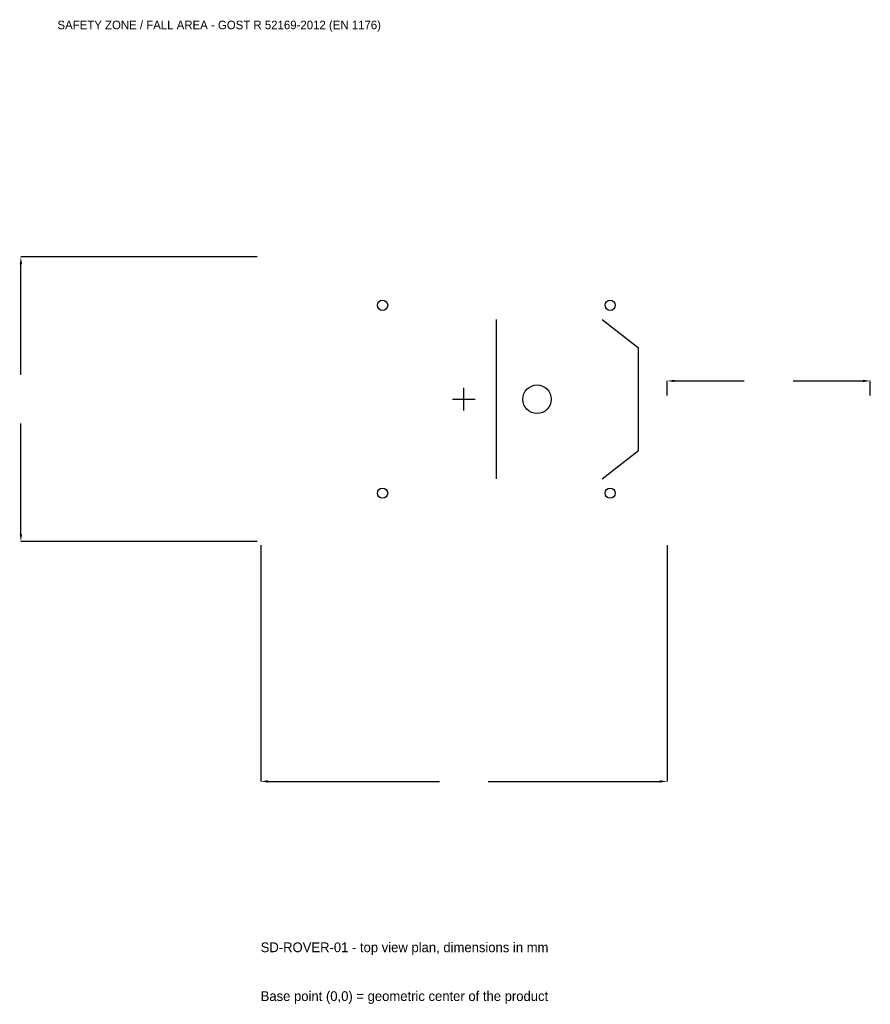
# Model space of a CAD drawing. Extents: x -3279 to 3000, y -4465 to 2800.
import ezdxf

# ---------------------------------------------------------------- set-up
doc = ezdxf.new("R2010")
doc.units = 0
for name, color, linetype in [('GP_MAF_zona_bezopasnosti', 1, 'Continuous'), ('ZSK_DANNYE', 3, 'Continuous'), ('ZSK_KONTUR', 7, 'Continuous'), ('ZSK_RAZMERY', 8, 'Continuous')]:
    doc.layers.add(name, color=color, linetype=linetype)
doc.dimstyles.new('ORION', dxfattribs={"dimtxt": 90, "dimasz": 54, "dimexe": 1.25, "dimexo": 27, "dimtad": 1, "dimcen": 2.5, "dimazin": 3, "dimtfac": 1, "dimtmove": 0, "dimatfit": 3})

# ---------------------------------------------------------------- blocks, each defined once
blk = doc.blocks.new('_CLOSEDFILLED')
at = {"color": 0, "linetype": 'BYBLOCK'}
blk.add_solid([(-1, 0.16), (0, 0), (-1, -0.16)], dxfattribs=at)
blk = doc.blocks.new('*D1')
for p, q in [((-1500, -1077), (-1500, -2820)), ((1500, -1077), (1500, -2820)), ((-1446, -2820), (-180, -2820)), ((180, -2820), (1446, -2820))]:
    blk.add_line(p, q)
at = {"layer": 'Defpoints'}
for p in [(-1500, -1050), (1500, -1050), (-1500, -2820)]:
    blk.add_point(p, dxfattribs=at)
at = {"layer": 'ZSK_RAZMERY', "xscale": 54, "yscale": 54, "rotation": 180}
blk.add_blockref('_CLOSEDFILLED', (-1500, -2820), dxfattribs=at)
at = {"layer": 'ZSK_RAZMERY', "xscale": 54, "yscale": 54}
blk.add_blockref('_CLOSEDFILLED', (1500, -2820), dxfattribs=at)
blk = doc.blocks.new('*D2')
for p, q in [((-1527, 1050), (-3270, 1050)), ((-3270, 180), (-3270, 996)), ((-3270, -996), (-3270, -180)), ((-1527, -1050), (-3270, -1050))]:
    blk.add_line(p, q)
at = {"layer": 'Defpoints'}
for p in [(-1500, 1050), (-3270, -1050), (-1500, -1050)]:
    blk.add_point(p, dxfattribs=at)
at = {"layer": 'ZSK_RAZMERY', "xscale": 54, "yscale": 54}
for p, rotation in [((-3270, 1050), 90), ((-3270, -1050), 270)]:
    blk.add_blockref('_CLOSEDFILLED', p, dxfattribs=dict(at, rotation=rotation))
blk = doc.blocks.new('*D3')
for p, q in [((1500, 27), (1500, 135)), ((1554, 135), (2070, 135)), ((2430, 135), (2946, 135)), ((3000, 27), (3000, 135))]:
    blk.add_line(p, q)
at = {"layer": 'Defpoints'}
for p in [(1500, 135), (1500, 0), (3000, 0)]:
    blk.add_point(p, dxfattribs=at)
at = {"layer": 'ZSK_RAZMERY', "xscale": 54, "yscale": 54, "rotation": 180}
blk.add_blockref('_CLOSEDFILLED', (1500, 135), dxfattribs=at)
at = {"layer": 'ZSK_RAZMERY', "xscale": 54, "yscale": 54}
blk.add_blockref('_CLOSEDFILLED', (3000, 135), dxfattribs=at)
blk = doc.blocks.new('B1')
at = {"layer": 'ZSK_KONTUR'}
for p, q in [((240, -588), (240, 588)), ((1020, 588), (1290, 378)), ((1290, -378), (1290, 378)), ((1020, -588), (1290, -378))]:
    blk.add_line(p, q, dxfattribs=at)
for centre, radius in [((-600, 693), 37.8), ((1080, 693), 37.8), ((540, 0), 105), ((-600, -693), 37.8), ((1080, -693), 37.8)]:
    blk.add_circle(centre, radius, dxfattribs=at)
at = {"layer": 'ZSK_RAZMERY'}
for p, q in [((0, -84), (0, 84)), ((-84, 0), (84, 0))]:
    blk.add_line(p, q, dxfattribs=at)
at = {"layer": 'GP_MAF_zona_bezopasnosti', "color": 1}
blk.add_text('SAFETY ZONE / FALL AREA - GOST R 52169-2012 (EN 1176)', height=63, dxfattribs=at).set_placement((-3000, 2730))
at = {"layer": 'ZSK_RAZMERY'}
dim = blk.add_linear_dim(base=(-3270, -1050), p1=(-1500, -1050), p2=(-1500, 1050), angle=90, dimstyle='ORION', dxfattribs=at)
dim.commit()
dim.dimension.update_dxf_attribs({"geometry": '*D2', "text_midpoint": (-3270, 0)})
for base, p1, p2, picture, middle in [((1500, 135), (1500, 0), (3000, 0), '*D3', (2250, 135)), ((-1500, -2820), (-1500, -1050), (1500, -1050), '*D1', (0, -2820))]:
    dim = blk.add_linear_dim(base=base, p1=p1, p2=p2, dimstyle='ORION', dxfattribs=at)
    dim.commit()
    dim.dimension.update_dxf_attribs({"geometry": picture, "text_midpoint": middle})

msp = doc.modelspace()

# ---------------------------------------------------------------- block references
msp.add_blockref('B1', (0, 0))

# ---------------------------------------------------------------- texts
at = {"layer": 'ZSK_DANNYE', "color": 3}
msp.add_text('SD-ROVER-01 - top view plan, dimensions in mm', height=72, dxfattribs=at).set_placement((-1500, -4080))
at = {"layer": 'ZSK_DANNYE', "color": 7}
msp.add_text('Base point (0,0) = geometric center of the product', height=72, dxfattribs=at).set_placement((-1500, -4440))

doc.saveas('drawing.dxf')
